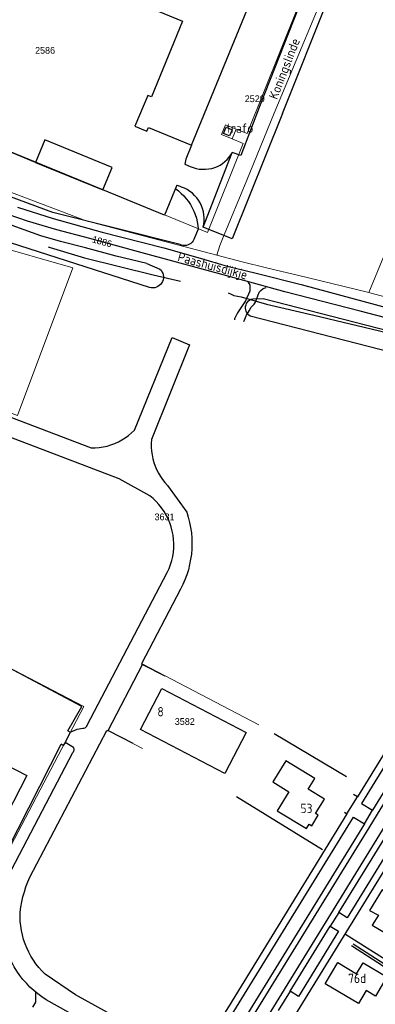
# Model space of a CAD drawing. Header units: metres. Extents: x 233874 to 239264, y 443832 to 448222.
# Tile 134 of 198: x 236880 to 236975, y 445649 to 445912. Entities that reach past the tile are written whole.
import ezdxf
from ezdxf.enums import TextEntityAlignment as Align

# ---------------------------------------------------------------- set-up
doc = ezdxf.new("R2010")
doc.units = ezdxf.units.M
doc.header["$MEASUREMENT"] = 0
doc.linetypes.add('DGN3', pattern=[54.868356, 36.578904, -18.289452])
for name, color, linetype in [('BIJGEBOUW', 4, 'Continuous'), ('Goud-kadastrale grenzen', 13, 'Continuous'), ('HEG', 253, 'Continuous'), ('HEK', 253, 'Continuous'), ('HOOFDGEBOUW', 4, 'Continuous'), ('HUISNUMMER', 253, 'Continuous'), ('INSTEEKSLOOT', 153, 'Continuous'), ('KANTVERH', 253, 'Continuous'), ('KNTGESLVERH', 253, 'Continuous'), ('KNTONVERHARD', 253, 'Continuous'), ('KNTOPENVERH', 253, 'Continuous'), ('MUUR', 253, 'Continuous'), ('OVLIJNOBJ', 253, 'Continuous'), ('STRAATNAAM', 253, 'Continuous')]:
    doc.layers.add(name, color=color, linetype=linetype)
for name, color, linetype, lineweight in [('G01 kadestrale perceelsgrens', 73, 'Continuous', 0), ('G02 kadestrale sectiegrens', 73, 'DGN3', 30), ('Z01 perceelnummer', 73, 'Continuous', 13)]:
    doc.layers.add(name, color=color, linetype=linetype, lineweight=lineweight)
doc.styles.get("Standard").update_dxf_attribs({"font": 'iso.shx'})
doc.styles.add('Styledgn001', font='dgn001.shx')

# ---------------------------------------------------------------- blocks, each defined once
blk = doc.blocks.new('A$C1532452F')
at = {"layer": 'G01 kadestrale perceelsgrens'}
for p, q in [((236954.641, 445915.197), (236941.189, 445881.675)), ((237000, 445902.885), (236973.686, 445839.152)), ((236938.252, 445882.854), (236935.371, 445884.011)), ((236937.129, 445880.23), (236938.252, 445882.854)), ((236938.252, 445882.854), (236941.189, 445881.675)), ((236940.105, 445878.973), (236930.555, 445855.175)), ((236937.129, 445880.23), (236940.105, 445878.973)), ((236941.079, 445869.227), (236934.609, 445853.51)), ((236934.609, 445853.51), (236933.867, 445851.706)), ((236933.867, 445851.706), (236933.023, 445849.176)), ((236854.739, 445750.738), (236897.441, 445728.423)), ((236913.309, 445739.77), (236917.204, 445737.731)), ((236917.204, 445737.731), (236944.304, 445723.545)), ((236897.441, 445728.423), (236876.978, 445689.283))]:
    blk.add_line(p, q, dxfattribs=at)
at = {"layer": 'G01 kadestrale perceelsgrens', "flags": 128}
for points in [[(236984.72, 445975.21), (236979.797, 445963.234), (236965.569, 445928.409), (236948.432, 445887.09), (236941.079, 445869.227)], [(236844.521, 445963.712), (236837.807, 445947.741), (236835.663, 445948.648), (236831.216, 445950.531), (236802.633, 445923.522), (236807.527, 445912.463), (236819.144, 445907.667), (236820.442, 445907.143), (236818.037, 445901.39), (236930.555, 445855.175)], [(236811.308, 445891.201), (236898.091, 445858.294), (236933.023, 445849.176)], [(236935.371, 445884.011), (236934.273, 445881.436), (236937.129, 445880.23)], [(236868.648, 445853.591), (236872.047, 445852.152), (236894.574, 445845.742), (236879.763, 445806.215), (236854.428, 445815.733)], [(236933.023, 445849.176), (236939.842, 445847.381), (236946.355, 445845.779), (236957.261, 445843.128), (236973.686, 445839.152)], [(236973.686, 445839.152), (236974.628, 445838.924), (236991.901, 445834.468)], [(236913.2, 445717.255), (236904.019, 445722.07), (236913.309, 445739.77)]]:
    blk.add_lwpolyline(points, dxfattribs=at)
at = {"layer": 'G02 kadestrale sectiegrens'}
for p, q in [((236936.125, 445839.059), (236936.935, 445838.726)), ((236936.935, 445838.726), (236937.093, 445838.641)), ((236937.093, 445838.641), (236937.647, 445838.342)), ((236937.647, 445838.342), (236939.614, 445837.988)), ((236939.614, 445837.988), (236946.387, 445836.042))]:
    blk.add_line(p, q, dxfattribs=at)
at = {"layer": 'G02 kadestrale sectiegrens', "flags": 128}
for points in [[(236788.957, 445891.48), (236802.161, 445885.756), (236824.115, 445876.909), (236853.398, 445865.197), (236887.93, 445851.369)], [(236887.93, 445851.369), (236888.45, 445851.223), (236897.704, 445848.382), (236916.031, 445843.901), (236936.125, 445839.059)], [(236946.387, 445836.042), (236959.005, 445833.13), (236978.491, 445828.475), (236995.443, 445824.252)]]:
    blk.add_lwpolyline(points, dxfattribs=at)
at = {"layer": 'G01 kadestrale perceelsgrens', "style": 'Styledgn001'}
blk.add_text('1886', height=1.8, rotation=344.33789, dxfattribs=at).set_placement((236902.347, 445852.76), align=Align.MIDDLE_CENTER)
at = {"layer": 'Z01 perceelnummer', "linetype": 'Continuous', "lineweight": 13, "style": 'Styledgn001'}
for s, p in [('2586', (236887.113, 445903.889)), ('2529', (236943.202, 445890.949)), ('3631', (236919.074, 445779.153)), ('3582', (236924.486, 445724.431))]:
    blk.add_text(s, height=1.8, dxfattribs=at).set_placement(p, align=Align.MIDDLE_CENTER)

msp = doc.modelspace()

# ---------------------------------------------------------------- linework, layer by layer
at = {"layer": 'BIJGEBOUW'}
msp.add_lwpolyline([(236934.86, 445881.7), (236935.53, 445883.33), (236937.17, 445882.66), (236936.49, 445881.02), (236934.86, 445881.7)], dxfattribs=at)
at = {"layer": 'HEG'}
for p, q in [((236948.41, 445721.24), (236967.77, 445709.75)), ((236961.3, 445690.12), (236938.35, 445704.29)), ((236967.48, 445667.59), (236980.73, 445659.17))]:
    msp.add_line(p, q, dxfattribs=at)
for points in [[(236893.2, 445721.95), (236896.92, 445728.46), (236854.92, 445750.71)], [(236865.22, 445695.79), (236877.05, 445690.14), (236891.46, 445718.36)], [(236956.36, 445643.43), (236984.03, 445625.77), (236992.29, 445627.02), (236991.83, 445631.18), (237000.05, 445644.47), (236969.06, 445664.41)]]:
    msp.add_lwpolyline(points, dxfattribs=at)
at = {"layer": 'HEK'}
msp.add_line((236969.49, 445664.98), (237001.41, 445644.61), dxfattribs=at)
at = {"layer": 'HOOFDGEBOUW'}
for p, q in [((236903.93, 445919.93), (236923.9, 445911.72)), ((236926.3, 445878.58), (236943.27, 445919.87)), ((236923.9, 445911.72), (236915.57, 445891.45)), ((236914.59, 445891.85), (236911.1, 445883.61)), ((236915.57, 445891.45), (236914.59, 445891.85)), ((236911.1, 445883.61), (236913.86, 445882.47)), ((236913.86, 445882.47), (236914.35, 445882.27)), ((236914.35, 445882.27), (236914.76, 445883.26)), ((236914.76, 445883.26), (236926.3, 445878.58))]:
    msp.add_line(p, q, dxfattribs=at)
for points in [[(236884.56, 445873.95), (236902.54, 445866.56), (236905.05, 445872.53), (236887.01, 445879.93), (236884.56, 445873.95)], [(236912.6, 445722.31), (236918.32, 445733.28), (236940.94, 445721.47), (236935.24, 445710.54), (236912.6, 445722.31)], [(236873.69, 445714.4), (236882.21, 445709.96), (236874.9, 445695.94), (236869.34, 445698.86), (236868.93, 445709.22), (236869.74, 445709.25), (236869.66, 445711.3)], [(236948.04, 445708.27), (236952.32, 445705.66), (236949.23, 445700.58), (236957.06, 445695.8), (236957.77, 445696.96), (236958.45, 445696.54), (236960.19, 445699.37), (236959.49, 445699.79), (236961.85, 445703.65), (236957.5, 445706.33), (236959.24, 445709.18), (236951.49, 445713.9), (236948.04, 445708.27)], [(236990.86, 445673.21), (236981.97, 445678.57), (236981.07, 445677.13), (236977.32, 445679.4), (236973.89, 445673.9), (236976.28, 445672.65), (236974.63, 445670.01), (236978.95, 445667.4), (236982.28, 445672.73), (236988.3, 445669.1), (236990.86, 445673.21)], [(236973.01, 445652.49), (236970.94, 445649), (236962.05, 445654.28), (236965.43, 445659.97), (236970.45, 445656.99)], [(236970.45, 445656.99), (236972.18, 445659.91), (236978.55, 445656.16), (236975.51, 445651.01), (236973.01, 445652.49)]]:
    msp.add_lwpolyline(points, dxfattribs=at)
at = {"layer": 'INSTEEKSLOOT'}
for p, q in [((236933.09, 445849.16), (236933.12, 445849.28)), ((236914.32, 445846.87), (236917.82, 445845.42)), ((236933.02, 445849.18), (236933.09, 445849.16))]:
    msp.add_line(p, q, dxfattribs=at)
for points in [[(236914.32, 445846.87), (236906.17, 445848.89), (236897.89, 445851.05), (236891.22, 445852.8), (236885.97, 445854.33), (236879.33, 445856.68), (236855.83, 445865.76), (236835.46, 445873.65), (236831.1, 445875.4)], [(236915.08, 445840.5), (236863.07, 445857.14), (236822.22, 445872.92)], [(236917.82, 445845.42), (236918.14, 445845.09), (236918.39, 445844.72), (236918.59, 445844.3), (236918.72, 445843.86), (236918.77, 445843.41), (236918.76, 445842.96), (236918.67, 445842.51), (236918.52, 445842.08), (236918.29, 445841.68), (236918.01, 445841.32), (236917.68, 445841.01), (236917.3, 445840.76), (236916.88, 445840.57), (236916.44, 445840.44), (236915.99, 445840.39), (236915.53, 445840.41), (236915.08, 445840.5)], [(236942.01, 445832.86), (236941.65, 445833.1), (236941.34, 445833.4), (236941.09, 445833.75), (236940.9, 445834.14), (236940.79, 445834.55), (236940.74, 445834.98), (236940.77, 445835.41), (236940.87, 445835.82), (236941.04, 445836.22), (236941.27, 445836.58), (236941.56, 445836.89), (236941.91, 445837.15), (236942.29, 445837.34), (236942.7, 445837.47)], [(236942.7, 445837.47), (236945.48, 445837.51), (237031.37, 445815.44), (237032.28, 445813.95), (237032.42, 445812.53), (237031.75, 445810.67), (237030.07, 445810.18), (236942.01, 445832.86)]]:
    msp.add_lwpolyline(points, dxfattribs=at)
at = {"layer": 'KANTVERH'}
for p, q in [((236950.64, 445886.98), (236963.21, 445918.49)), ((236954.83, 445915.12), (236944.61, 445889.37)), ((236929.44, 445856.63), (236937.17, 445876.62)), ((236924.47, 445873.45), (236925.96, 445872.84)), ((236923.65, 445867.35), (236922.61, 445867.76)), ((236853.2, 445815.09), (236899.47, 445797.64)), ((236919.87, 445787.56), (236925.01, 445780.39)), ((236898.4, 445723.42), (236919.8, 445764.3)), ((236904.02, 445722.03), (236913.21, 445739.64)), ((236913.21, 445739.64), (236919.15, 445736.64)), ((236893.87, 445721.62), (236892.5, 445718.79)), ((236893.2, 445721.95), (236893.87, 445721.62)), ((236904.02, 445722.03), (236910.59, 445718.62)), ((236894.72, 445717.52), (236892.5, 445718.79)), ((236878.23, 445684.94), (236894.53, 445716.18)), ((236918.49, 445632.63), (236887.43, 445650.05))]:
    msp.add_line(p, q, dxfattribs=at)
for points in [[(236944.61, 445889.37), (236939.48, 445875.79), (236937.17, 445876.62)], [(236950.64, 445886.98), (236937.17, 445853.47), (236929.44, 445856.63)], [(236932.52, 445872.59), (236933.25, 445872.88), (236933.95, 445873.24), (236934.61, 445873.67), (236935.23, 445874.16), (236935.8, 445874.7), (236936.32, 445875.3), (236936.78, 445875.94), (236937.17, 445876.62)], [(236925.96, 445872.84), (236926.74, 445872.54), (236927.55, 445872.31), (236928.38, 445872.16), (236929.21, 445872.09), (236930.05, 445872.09), (236930.89, 445872.18), (236931.71, 445872.34), (236932.52, 445872.59)], [(236929.44, 445856.63), (236929.59, 445857.45), (236929.67, 445858.28), (236929.68, 445859.11), (236929.61, 445859.94), (236929.46, 445860.76), (236929.24, 445861.57), (236928.95, 445862.34), (236928.58, 445863.09), (236928.16, 445863.81), (236927.67, 445864.48), (236927.11, 445865.1), (236926.51, 445865.68), (236925.86, 445866.19), (236925.16, 445866.65), (236924.42, 445867.03), (236923.65, 445867.35)], [(236911.03, 445802.38), (236921.12, 445827.09), (236925.79, 445825.15), (236915.61, 445799.84)], [(236915.11, 445784.77), (236906.96, 445789.32), (236884.73, 445797.76), (236835.14, 445816.56), (236837.16, 445822.15)], [(236899.47, 445797.64), (236900.54, 445797.64), (236901.61, 445797.72), (236902.67, 445797.87), (236903.72, 445798.1), (236904.75, 445798.4), (236905.76, 445798.77), (236906.73, 445799.22), (236907.68, 445799.72), (236908.58, 445800.3), (236909.45, 445800.93), (236910.26, 445801.63), (236911.03, 445802.38)], [(236915.61, 445799.84), (236915.53, 445798.81), (236915.53, 445797.77), (236915.6, 445796.74), (236915.74, 445795.72), (236915.94, 445794.71), (236916.21, 445793.72), (236916.55, 445792.74), (236916.95, 445791.79), (236917.42, 445790.87), (236917.95, 445789.98), (236918.53, 445789.13), (236919.17, 445788.32), (236919.87, 445787.56)], [(236919.8, 445764.3), (236920.28, 445765.33), (236920.68, 445766.4), (236921.01, 445767.49), (236921.26, 445768.59), (236921.43, 445769.72), (236921.53, 445770.85), (236921.55, 445771.99), (236921.48, 445773.13), (236921.35, 445774.26), (236921.13, 445775.37), (236920.84, 445776.47), (236920.47, 445777.55), (236920.03, 445778.6), (236919.52, 445779.62), (236918.94, 445780.59), (236918.29, 445781.53), (236917.58, 445782.42), (236916.81, 445783.26), (236915.99, 445784.04), (236915.11, 445784.77)], [(236925.01, 445780.39), (236925.43, 445779.03), (236925.78, 445777.66), (236926.05, 445776.27), (236926.25, 445774.87), (236926.37, 445773.45), (236926.41, 445772.04), (236926.37, 445770.62), (236926.25, 445769.21), (236926.06, 445767.8), (236925.79, 445766.41), (236925.45, 445765.03), (236925.02, 445763.68), (236924.53, 445762.35), (236923.96, 445761.05), (236923.33, 445759.79)], [(236923.33, 445759.79), (236912.87, 445739.86), (236913.21, 445739.64)], [(236897.21, 445722.63), (236897.51, 445722.66), (236897.8, 445722.76), (236898.05, 445722.93), (236898.25, 445723.15), (236898.4, 445723.42)], [(236883.01, 445682.84), (236903.6, 445722.05), (236904.02, 445722.03)], [(236893.87, 445721.62), (236895.7, 445722.39), (236897.21, 445722.63)], [(236892.5, 445718.79), (236891.98, 445718.01), (236891.46, 445718.36)], [(236894.53, 445716.18), (236894.7, 445716.35), (236894.83, 445716.57), (236894.9, 445716.81), (236894.9, 445717.06), (236894.84, 445717.3), (236894.72, 445717.52)], [(236880.45, 445673.45), (236880.64, 445674.83), (236880.89, 445676.2), (236881.2, 445677.56), (236881.57, 445678.91), (236881.99, 445680.24), (236882.48, 445681.55), (236883.01, 445682.84)], [(236887.12, 445656.88), (236886.26, 445657.76), (236885.44, 445658.67), (236884.68, 445659.64), (236883.98, 445660.64), (236883.34, 445661.69), (236882.75, 445662.77), (236882.23, 445663.88), (236881.77, 445665.02), (236881.38, 445666.18), (236881.05, 445667.36), (236880.79, 445668.56), (236880.6, 445669.77), (236880.48, 445670.99), (236880.43, 445672.22), (236880.45, 445673.45)], [(236887.43, 445650.05), (236886.27, 445650.8), (236885.16, 445651.62), (236884.1, 445652.5), (236883.08, 445653.43), (236882.12, 445654.42), (236881.21, 445655.46), (236880.36, 445656.54), (236879.57, 445657.68), (236878.85, 445658.85), (236878.19, 445660.07), (236877.61, 445661.31), (236877.09, 445662.59), (236876.64, 445663.9), (236876.26, 445665.22), (236875.96, 445666.57)], [(236921.22, 445636.99), (236906.37, 445645.16), (236895.24, 445651.3), (236887.12, 445656.88)], [(236883.87, 445648.01), (236884.68, 445649.4), (236884.67, 445652.02)]]:
    msp.add_lwpolyline(points, dxfattribs=at)
at = {"layer": 'KNTGESLVERH'}
for points in [[(237042.7, 445808.4), (237009.6, 445754.34), (236975.95, 445699.69), (236973.7, 445696.03), (236938.07, 445638.17), (236921.23, 445610.73)], [(236922.17, 445605.38), (236923.53, 445607.74), (236925.92, 445611.74), (236976.7, 445694.18), (237045.94, 445806.42)]]:
    msp.add_lwpolyline(points, dxfattribs=at)
at = {"layer": 'KNTONVERHARD'}
for points in [[(236991.33, 445828.98), (236971.43, 445834.13), (236951.28, 445839.32), (236940.31, 445842.32), (236936.73, 445843.34), (236913.13, 445849.75), (236899.08, 445853.59), (236890.25, 445855.88), (236882.46, 445858.26), (236874.57, 445860.93)], [(236879.71, 445861.96), (236889.27, 445858.92), (236902.41, 445855.27)], [(236902.41, 445855.27), (236918.92, 445851.05), (236928.63, 445848.32), (236935.8, 445846.18), (236943.58, 445844.31), (236955.65, 445841.28), (237035.4, 445819.73)], [(236941.38, 445841.95), (236941.85, 445841.2), (236941.92, 445840.3), (236941.89, 445839.55), (236940.74, 445836.91), (236938.61, 445833.7), (236937.8, 445832.12), (236937.8, 445831.82)], [(236940.32, 445831.38), (236941.04, 445833.1), (236941.71, 445834.27), (236942.29, 445835.24), (236943.02, 445836.06), (236943.41, 445836.52), (236944.35, 445839.21), (236944.79, 445839.72), (236945.48, 445840.24), (236946.28, 445840.51)]]:
    msp.add_lwpolyline(points, dxfattribs=at)
at = {"layer": 'KNTOPENVERH'}
for p, q in [((236970.67, 445704.28), (236969.63, 445704.93)), ((236967.86, 445699.77), (236970.67, 445704.28)), ((236967.23, 445700.17), (236967.86, 445699.77)), ((236972.52, 445697.08), (236974.73, 445700.68)), ((236972.52, 445697.08), (236936.64, 445638.84)), ((236965.71, 445673.4), (236977.91, 445693.11)), ((236965.71, 445673.4), (236963.42, 445669.7)), ((236952.72, 445652.35), (236963.42, 445669.7)), ((236952.72, 445652.35), (236949.51, 445647.12))]:
    msp.add_line(p, q, dxfattribs=at)
for points in [[(237034.9, 445817.86), (237039.79, 445816.66), (237001.73, 445754.78), (236970.67, 445704.28)], [(237046.66, 445814.89), (237041.74, 445816.14), (237003.51, 445754.01), (236971.8, 445702.47), (236974.73, 445700.68)], [(237042.7, 445808.4), (237040.7, 445807.97), (237009.68, 445757.52), (236974.73, 445700.68)], [(236930.26, 445607.43), (236981.81, 445691.01), (237046.22, 445795.79)], [(236967.86, 445699.77), (236936.18, 445648.16), (236935.12, 445646.42), (236927.59, 445633.87)], [(236929.73, 445633.57), (236935.01, 445642.45), (236937.58, 445646.88), (236969.6, 445698.84), (236972.52, 445697.08)], [(236977.91, 445693.11), (236980.11, 445691.78), (236967.95, 445671.96), (236965.71, 445673.4)], [(236963.42, 445669.7), (236965.65, 445668.33), (236954.95, 445650.94), (236952.72, 445652.35)]]:
    msp.add_lwpolyline(points, dxfattribs=at)
at = {"layer": 'MUUR'}
msp.add_line((236884.56, 445873.95), (236875.86, 445877.53), dxfattribs=at)
for points in [[(236926.3, 445878.58), (236924.76, 445874.8), (236924.47, 445873.45)], [(236922.36, 445867.86), (236919.02, 445859.79), (236902.54, 445866.56)]]:
    msp.add_lwpolyline(points, dxfattribs=at)
at = {"layer": 'OVLIJNOBJ'}
msp.add_line((236928.05, 445856.11), (236927.05, 445853.73), dxfattribs=at)
for points in [[(236923.21, 445851.97), (236889.23, 445860.53), (236861.63, 445870.73), (236832.85, 445881.84), (236819.06, 445887.35)], [(236922.07, 445866.9), (236922.83, 445866.3), (236923.55, 445865.66), (236924.23, 445864.97), (236924.86, 445864.24), (236925.45, 445863.47), (236925.98, 445862.67), (236926.46, 445861.83)], [(236926.46, 445861.83), (236926.9, 445860.93), (236927.27, 445860.01), (236927.58, 445859.06), (236927.81, 445858.09), (236927.97, 445857.1), (236928.05, 445856.11)], [(236927.05, 445853.73), (236926.91, 445853.32), (236926.7, 445852.93), (236926.43, 445852.58), (236926.11, 445852.28), (236925.74, 445852.04), (236925.35, 445851.86), (236924.92, 445851.74), (236924.48, 445851.69), (236924.05, 445851.71), (236923.62, 445851.81), (236923.21, 445851.97)]]:
    msp.add_lwpolyline(points, dxfattribs=at)

# ---------------------------------------------------------------- block references
at = {"layer": 'Goud-kadastrale grenzen', "linetype": 'Continuous'}
msp.add_blockref('A$C1532452F', (0, 0), dxfattribs=at)

# ---------------------------------------------------------------- texts
at = {"layer": 'HUISNUMMER'}
for s, p in [('trafo', (236935.69, 445881.85)), ('8', (236917.16, 445725.79)), ('53', (236955.43, 445699.94)), ('76d', (236968.18, 445654.49))]:
    msp.add_text(s, height=2.5, dxfattribs=at).set_placement(p)
at = {"layer": 'STRAATNAAM'}
for s, rotation, p in [('Koningslinde', 68.8801, (236949.19, 445890.57)), ('Paashuisdijkje', 344.7549, (236922.4, 445847.61))]:
    msp.add_text(s, height=2.5, rotation=rotation, dxfattribs=at).set_placement(p)

doc.saveas('drawing.dxf')
